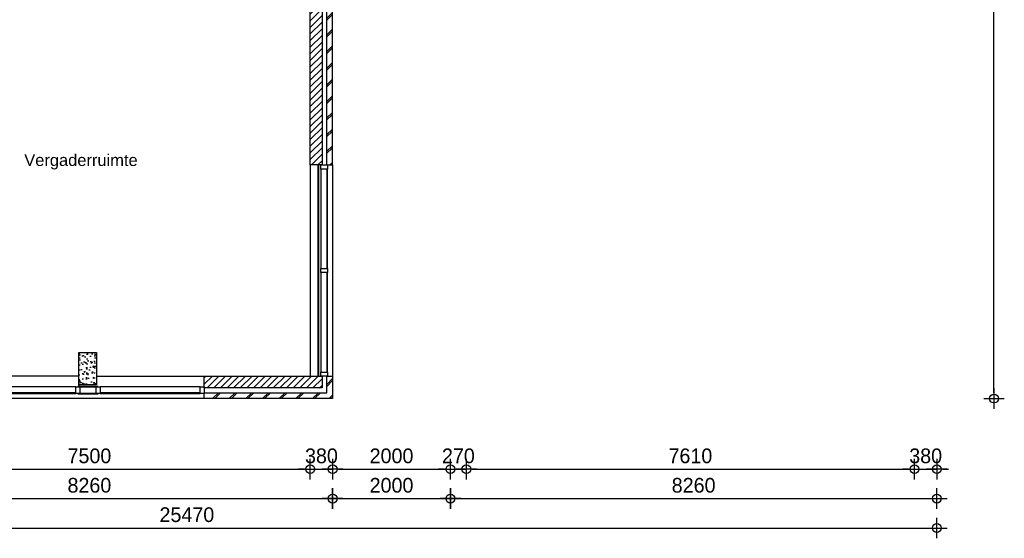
# Model space of a CAD drawing. Header units: millimetres. Extents: x 19739 to 200370, y 9101 to 232948.
# Tile 37 of 39: x 145173 to 161892, y 207171 to 215985. Entities that reach past the tile are written whole.
import ezdxf

# ---------------------------------------------------------------- set-up
doc = ezdxf.new("R2010")
doc.units = ezdxf.units.MM
doc.header["$LTSCALE"] = 100
for name, color, linetype in [('BET25', 2, 'Continuous'), ('HATCH', 1, 'Continuous'), ('INRICHTING', 1, 'Continuous'), ('KOZ18', 1, 'Continuous'), ('KOZ25', 2, 'Continuous'), ('MAAT', 1, 'Continuous'), ('MET18', 1, 'Continuous'), ('MET25', 2, 'Continuous')]:
    doc.layers.add(name, color=color, linetype=linetype)
doc.styles.add('Arial', font='ARIAL.TTF')
doc.styles.add('TSFONT', font='tsfont.shx')
doc.dimstyles.new('MS-100', dxfattribs={"dimscale": 100, "dimtxt": 2.5, "dimasz": 1, "dimexe": 2, "dimexo": 3, "dimgap": 1, "dimtad": 1, "dimdec": 0, "dimzin": 1, "dimdsep": 46, "dimtxsty": 'TSFONT', "dimblk": 'CIRKEL', "dimcen": 1, "dimse1": 1, "dimse2": 1, "dimclrd": 1, "dimclre": 1, "dimclrt": 3, "dimadec": 0, "dimazin": 0, "dimtfac": 1.2, "dimtdec": 0, "dimtix": 1, "dimtmove": 2, "dimatfit": 3, "dimldrblk": 'CIRKEL', "dimfxl": 0, "dimtolj": 1, "dimtzin": 1, "dimarcsym": 0})

# ---------------------------------------------------------------- blocks, each defined once
blk = doc.blocks.new('CIRKEL')
for p, q in [((0, -1.75), (0, 1.75)), ((-1.75, 0), (1.75, 0))]:
    blk.add_line(p, q)
blk.add_circle((0, 0), 0.75)
blk = doc.blocks.new('*D63')
at = {"layer": 'Defpoints', "color": 0}
for p in [(135277, 209546), (160747, 208646), (160747, 207346)]:
    blk.add_point(p, dxfattribs=at)
at = {"layer": 'MAAT', "color": 1, "lineweight": -2}
blk.add_line((135377, 207346), (160647, 207346), dxfattribs=at)
at = {"layer": 'MAAT', "color": 1, "lineweight": -2, "xscale": 100, "yscale": 100, "zscale": 100, "rotation": 180}
blk.add_blockref('CIRKEL', (135277, 207346), dxfattribs=at)
at = {"layer": 'MAAT', "color": 1, "lineweight": -2, "xscale": 100, "yscale": 100, "zscale": 100}
blk.add_blockref('CIRKEL', (160747, 207346), dxfattribs=at)
at = {"layer": 'MAAT', "color": 3, "insert": (148012, 207571), "char_height": 250, "attachment_point": 5, "style": 'TSFONT'}
blk.add_mtext('\\A1;25470', dxfattribs=at)
blk = doc.blocks.new('*D66')
at = {"layer": 'Defpoints', "color": 0}
for p in [(150487, 208346), (142227, 208046), (150487, 207846)]:
    blk.add_point(p, dxfattribs=at)
at = {"layer": 'MAAT', "color": 1, "lineweight": -2}
blk.add_line((142327, 207846), (150387, 207846), dxfattribs=at)
at = {"layer": 'MAAT', "color": 1, "lineweight": -2, "xscale": 100, "yscale": 100, "zscale": 100, "rotation": 180}
blk.add_blockref('CIRKEL', (142227, 207846), dxfattribs=at)
at = {"layer": 'MAAT', "color": 1, "lineweight": -2, "xscale": 100, "yscale": 100, "zscale": 100}
blk.add_blockref('CIRKEL', (150487, 207846), dxfattribs=at)
at = {"layer": 'MAAT', "color": 3, "insert": (146357, 208071), "char_height": 250, "attachment_point": 5, "style": 'TSFONT'}
blk.add_mtext('\\A1;8260', dxfattribs=at)
blk = doc.blocks.new('*D67')
at = {"layer": 'Defpoints', "color": 0}
for p in [(150487, 208346), (152487, 208346), (152487, 207846)]:
    blk.add_point(p, dxfattribs=at)
at = {"layer": 'MAAT', "color": 1, "lineweight": -2}
blk.add_line((150587, 207846), (152387, 207846), dxfattribs=at)
at = {"layer": 'MAAT', "color": 1, "lineweight": -2, "xscale": 100, "yscale": 100, "zscale": 100, "rotation": 180}
blk.add_blockref('CIRKEL', (150487, 207846), dxfattribs=at)
at = {"layer": 'MAAT', "color": 1, "lineweight": -2, "xscale": 100, "yscale": 100, "zscale": 100}
blk.add_blockref('CIRKEL', (152487, 207846), dxfattribs=at)
at = {"layer": 'MAAT', "color": 3, "insert": (151487, 208071), "char_height": 250, "attachment_point": 5, "style": 'TSFONT'}
blk.add_mtext('\\A1;2000', dxfattribs=at)
blk = doc.blocks.new('*D68')
at = {"layer": 'Defpoints', "color": 0}
for p in [(152487, 208346), (160747, 208346), (160747, 207846)]:
    blk.add_point(p, dxfattribs=at)
at = {"layer": 'MAAT', "color": 1, "lineweight": -2}
blk.add_line((152587, 207846), (160647, 207846), dxfattribs=at)
at = {"layer": 'MAAT', "color": 1, "lineweight": -2, "xscale": 100, "yscale": 100, "zscale": 100, "rotation": 180}
blk.add_blockref('CIRKEL', (152487, 207846), dxfattribs=at)
at = {"layer": 'MAAT', "color": 1, "lineweight": -2, "xscale": 100, "yscale": 100, "zscale": 100}
blk.add_blockref('CIRKEL', (160747, 207846), dxfattribs=at)
at = {"layer": 'MAAT', "color": 3, "insert": (156617, 208071), "char_height": 250, "attachment_point": 5, "style": 'TSFONT'}
blk.add_mtext('\\A1;8260', dxfattribs=at)
blk = doc.blocks.new('*D71')
at = {"layer": 'Defpoints', "color": 0}
for p in [(142607, 208346), (150107, 208346), (150107, 208346)]:
    blk.add_point(p, dxfattribs=at)
at = {"layer": 'MAAT', "color": 1, "lineweight": -2}
blk.add_line((142707, 208346), (150007, 208346), dxfattribs=at)
at = {"layer": 'MAAT', "color": 1, "lineweight": -2, "xscale": 100, "yscale": 100, "zscale": 100, "rotation": 180}
blk.add_blockref('CIRKEL', (142607, 208346), dxfattribs=at)
at = {"layer": 'MAAT', "color": 1, "lineweight": -2, "xscale": 100, "yscale": 100, "zscale": 100}
blk.add_blockref('CIRKEL', (150107, 208346), dxfattribs=at)
at = {"layer": 'MAAT', "color": 3, "insert": (146357, 208571), "char_height": 250, "attachment_point": 5, "style": 'TSFONT'}
blk.add_mtext('\\A1;7500', dxfattribs=at)
blk = doc.blocks.new('*D72')
at = {"layer": 'Defpoints', "color": 0}
for p in [(150107, 208346), (150487, 208346), (150487, 208346)]:
    blk.add_point(p, dxfattribs=at)
at = {"layer": 'MAAT', "color": 1, "lineweight": -2}
for p, q in [((150007, 208346), (149907, 208346)), ((150107, 208346), (150487, 208346)), ((150587, 208346), (150687, 208346))]:
    blk.add_line(p, q, dxfattribs=at)
at = {"layer": 'MAAT', "color": 1, "lineweight": -2, "xscale": 100, "yscale": 100, "zscale": 100}
blk.add_blockref('CIRKEL', (150107, 208346), dxfattribs=at)
at = {"layer": 'MAAT', "color": 1, "lineweight": -2, "xscale": 100, "yscale": 100, "zscale": 100, "rotation": 180}
blk.add_blockref('CIRKEL', (150487, 208346), dxfattribs=at)
at = {"layer": 'MAAT', "color": 3, "insert": (150297, 208571), "char_height": 250, "attachment_point": 5, "style": 'TSFONT'}
blk.add_mtext('\\A1;380', dxfattribs=at)
blk = doc.blocks.new('*D73')
at = {"layer": 'Defpoints', "color": 0}
for p in [(150487, 208346), (152487, 208346), (152487, 208346)]:
    blk.add_point(p, dxfattribs=at)
at = {"layer": 'MAAT', "color": 1, "lineweight": -2}
blk.add_line((150587, 208346), (152387, 208346), dxfattribs=at)
at = {"layer": 'MAAT', "color": 1, "lineweight": -2, "xscale": 100, "yscale": 100, "zscale": 100, "rotation": 180}
blk.add_blockref('CIRKEL', (150487, 208346), dxfattribs=at)
at = {"layer": 'MAAT', "color": 1, "lineweight": -2, "xscale": 100, "yscale": 100, "zscale": 100}
blk.add_blockref('CIRKEL', (152487, 208346), dxfattribs=at)
at = {"layer": 'MAAT', "color": 3, "insert": (151487, 208571), "char_height": 250, "attachment_point": 5, "style": 'TSFONT'}
blk.add_mtext('\\A1;2000', dxfattribs=at)
blk = doc.blocks.new('*D74')
at = {"layer": 'Defpoints', "color": 0}
for p in [(152487, 208346), (152757, 208346), (152757, 208346)]:
    blk.add_point(p, dxfattribs=at)
at = {"layer": 'MAAT', "color": 1, "lineweight": -2}
for p, q in [((152387, 208346), (152287, 208346)), ((152487, 208346), (152757, 208346)), ((152857, 208346), (152957, 208346))]:
    blk.add_line(p, q, dxfattribs=at)
at = {"layer": 'MAAT', "color": 1, "lineweight": -2, "xscale": 100, "yscale": 100, "zscale": 100}
blk.add_blockref('CIRKEL', (152487, 208346), dxfattribs=at)
at = {"layer": 'MAAT', "color": 1, "lineweight": -2, "xscale": 100, "yscale": 100, "zscale": 100, "rotation": 180}
blk.add_blockref('CIRKEL', (152757, 208346), dxfattribs=at)
at = {"layer": 'MAAT', "color": 3, "insert": (152622, 208571), "char_height": 250, "attachment_point": 5, "style": 'TSFONT'}
blk.add_mtext('\\A1;270', dxfattribs=at)
blk = doc.blocks.new('*D75')
at = {"layer": 'Defpoints', "color": 0}
for p in [(152757, 208346), (160367, 208346), (160367, 208346)]:
    blk.add_point(p, dxfattribs=at)
at = {"layer": 'MAAT', "color": 1, "lineweight": -2}
blk.add_line((152857, 208346), (160267, 208346), dxfattribs=at)
at = {"layer": 'MAAT', "color": 1, "lineweight": -2, "xscale": 100, "yscale": 100, "zscale": 100, "rotation": 180}
blk.add_blockref('CIRKEL', (152757, 208346), dxfattribs=at)
at = {"layer": 'MAAT', "color": 1, "lineweight": -2, "xscale": 100, "yscale": 100, "zscale": 100}
blk.add_blockref('CIRKEL', (160367, 208346), dxfattribs=at)
at = {"layer": 'MAAT', "color": 3, "insert": (156562, 208571), "char_height": 250, "attachment_point": 5, "style": 'TSFONT'}
blk.add_mtext('\\A1;7610', dxfattribs=at)
blk = doc.blocks.new('*D76')
at = {"layer": 'Defpoints', "color": 0}
for p in [(160367, 208346), (160747, 208346), (160747, 208346)]:
    blk.add_point(p, dxfattribs=at)
at = {"layer": 'MAAT', "color": 1, "lineweight": -2}
for p, q in [((160267, 208346), (160167, 208346)), ((160367, 208346), (160747, 208346)), ((160847, 208346), (160947, 208346))]:
    blk.add_line(p, q, dxfattribs=at)
at = {"layer": 'MAAT', "color": 1, "lineweight": -2, "xscale": 100, "yscale": 100, "zscale": 100}
blk.add_blockref('CIRKEL', (160367, 208346), dxfattribs=at)
at = {"layer": 'MAAT', "color": 1, "lineweight": -2, "xscale": 100, "yscale": 100, "zscale": 100, "rotation": 180}
blk.add_blockref('CIRKEL', (160747, 208346), dxfattribs=at)
at = {"layer": 'MAAT', "color": 3, "insert": (160557, 208571), "char_height": 250, "attachment_point": 5, "style": 'TSFONT'}
blk.add_mtext('\\A1;380', dxfattribs=at)
blk = doc.blocks.new('*D79')
at = {"layer": 'Defpoints', "color": 0}
for p in [(156417, 231562), (161717, 231562), (150487, 209546)]:
    blk.add_point(p, dxfattribs=at)
at = {"layer": 'MAAT', "color": 1, "lineweight": -2}
blk.add_line((161717, 209646), (161717, 231462), dxfattribs=at)
at = {"layer": 'MAAT', "color": 1, "lineweight": -2, "xscale": 100, "yscale": 100, "zscale": 100}
for p, rotation in [((161717, 231562), 90), ((161717, 209546), 270)]:
    blk.add_blockref('CIRKEL', p, dxfattribs=dict(at, rotation=rotation))
at = {"layer": 'MAAT', "color": 3, "insert": (161492, 220554), "char_height": 250, "attachment_point": 5, "rotation": 90, "style": 'TSFONT'}
blk.add_mtext('\\A1;22016', dxfattribs=at)

msp = doc.modelspace()

# ---------------------------------------------------------------- hatches: boundary and pattern name
at = {"layer": 'HATCH'}
h = msp.add_hatch(dxfattribs=at)
h.set_pattern_fill('METSELWERK', color=256, style=0)
h.set_pattern_definition([(45, (142227.33, 209546.05), (-141.4214, 141.4214), []), (45, (142827.33, 209546.05), (-141.4214, 141.4214), [])])
h.paths.add_polyline_path([(143857.3, 217556.1), (142227.3, 217556.1), (142227.3, 209546.1), (142607.3, 209546.1), (142607.3, 209646.1), (142327.3, 209646.1), (142327.3, 217456.1), (143857.3, 217456.1), (143857.3, 217478.1)])
h.paths.add_polyline_path([(146728.8, 217556.1), (145095.3, 217556.1), (145095.3, 217456.1), (146728.8, 217456.1), (146728.8, 217478.1)])
h.paths.add_polyline_path([(150484.3, 217556.1), (147966.8, 217556.1), (147966.8, 217456.1), (150384.3, 217456.1), (150384.3, 213516.1), (150484.3, 213516.1)])
h.paths.add_polyline_path([(150487.3, 209926.1), (150387.3, 209926.1), (150387.3, 209646.1), (148307.3, 209646.1), (148307.3, 209632.1), (148307.3, 209546.1), (150487.3, 209546.1)])
h = msp.add_hatch(dxfattribs=at)
h.set_pattern_fill('ANSI31', color=256, scale=25, style=0)
h.set_pattern_definition([(45, (142407.33, 209726.05), (-56.1266, 56.1266), [])])
h.paths.add_polyline_path([(143857.3, 217426.1), (142407.3, 217426.1), (142407.3, 209726.1), (142607.3, 209726.1), (142607.3, 217286.1), (143857.3, 217286.1)])
h.paths.add_polyline_path([(146728.8, 217426.1), (145095.3, 217426.1), (145095.3, 217364.1), (145095.3, 217286.1), (146027.3, 217286.1), (146027.3, 217176.1), (146467.3, 217176.1), (146467.3, 217286.1), (146728.8, 217286.1)])
h.paths.add_polyline_path([(150307.3, 217426.1), (147966.8, 217426.1), (147966.8, 217364.1), (147966.8, 217286.1), (150107.3, 217286.1), (150107.3, 213516.1), (150307.3, 213516.1)])
h.paths.add_polyline_path([(150307.3, 209926.1), (150287.3, 209926.1), (148307.3, 209926.1), (148307.3, 209726.1), (150307.3, 209726.1)])
h = msp.add_hatch(dxfattribs=at)
h.set_pattern_fill('AR-CONC', color=256, style=0)
h.set_pattern_definition([(50, (146177.33, 209781.05), (182.185, -15.94), [19.05, -209.55]), (355, (146177.33, 209781.05), (-35.243, 191.057), [15.24, -167.64]), (100.45, (146192.51, 209779.72), (146.94, 175.117), [16.19, -178.09]), (46.184, (146177.33, 209831.85), (271.08, -42.04), [28.575, -314.325]), (96.636, (146199.92, 209828.35), (237.4, 247.43), [24.285, -267.135]), (351.184, (146177.33, 209831.85), (237.4, 247.43), [22.86, -251.46]), (21, (146202.73, 209819.15), (151.615, -102.266), [19.05, -209.55]), (326, (146202.73, 209819.15), (61.8, 184.19), [15.24, -167.64]), (71.45, (146215.36, 209810.63), (213.416, 81.923), [16.19, -178.09]), (37.5, (146177.33, 209781.05), (3.0886, 84.555), [0, -165.608, 0, -170.18, 0, -168.275]), (7.5, (146177.33, 209781.05), (66.82, 100.18), [0, -97.028, 0, -161.798, 0, -64.135]), (327.5, (146120.69, 209781.05), (135.5906, -5.729), [0, -63.5, 0, -198.12, 0, -262.89]), (317.5, (146095.29, 209781.05), (148.13, 25.426), [0, -82.55, 0, -131.572, 0, -186.69])])
h.paths.add_polyline_path([(146477.3, 210331.1), (146177.3, 210331.1), (146177.3, 209781.1), (146477.3, 209781.1)])

# ---------------------------------------------------------------- linework, layer by layer
at = {"layer": 'BET25'}
msp.add_lwpolyline([(146477.3, 209781.1), (146177.3, 209781.1), (146177.3, 210331.1), (146477.3, 210331.1)], close=True, dxfattribs=at)
at = {"layer": 'INRICHTING'}
for p, q in [((150237.3, 213516.1), (150237.3, 209926.1)), ((150247.3, 213516.1), (150247.3, 209926.1))]:
    msp.add_line(p, q, dxfattribs=at)
at = {"layer": 'KOZ18'}
for p, q in [((150287.3, 213447.1), (150287.3, 211755.6)), ((150387.3, 213447.1), (150387.3, 211755.6)), ((150401.3, 211755.6), (150401.3, 213447.1)), ((150287.3, 211686.6), (150287.3, 209995.1)), ((150387.3, 211686.6), (150387.3, 209995.1)), ((150401.3, 209995.1), (150401.3, 211686.6)), ((146125.3, 209746.1), (144445.3, 209746.1)), ((148238.3, 209746.1), (146538.3, 209746.1)), ((146125.3, 209646.1), (144445.3, 209646.1)), ((144445.3, 209632.1), (146125.3, 209632.1)), ((147388.3, 209646.1), (146538.3, 209646.1)), ((146538.3, 209632.1), (148238.3, 209632.1)), ((148238.3, 209646.1), (147388.3, 209646.1))]:
    msp.add_line(p, q, dxfattribs=at)
at = {"layer": 'KOZ25'}
for points in [[(150287.3, 213516.1), (150401.3, 213516.1), (150401.3, 213447.1), (150287.3, 213447.1)], [(150287.3, 211755.6), (150401.3, 211755.6), (150401.3, 211686.6), (150287.3, 211686.6)], [(150287.3, 209995.1), (150401.3, 209995.1), (150401.3, 209926.1), (150287.3, 209926.1)], [(146194.3, 209746.1), (146194.3, 209632.1), (146125.3, 209632.1), (146125.3, 209746.1)], [(146503.8, 209751.1), (146159.8, 209751.1), (146159.8, 209746.1), (146503.8, 209746.1)], [(146538.3, 209746.1), (146538.3, 209632.1), (146469.3, 209632.1), (146469.3, 209746.1)], [(148307.3, 209746.1), (148307.3, 209632.1), (148238.3, 209632.1), (148238.3, 209746.1)], [(146503.8, 209631.9), (146159.8, 209631.9), (146159.8, 209626.9), (146503.8, 209626.9)]]:
    msp.add_lwpolyline(points, close=True, dxfattribs=at)
at = {"layer": 'MET18'}
for p, q in [((150484.3, 213516.1), (150487.3, 209926.1)), ((148307.3, 209546.1), (142607.3, 209546.1))]:
    msp.add_line(p, q, dxfattribs=at)
for points in [[(150384.3, 217456.1), (150384.3, 213516.1), (150484.3, 213516.1), (150484.3, 217556.1), (147966.8, 217556.1), (147966.8, 217456.1)], [(148307.3, 209646.1), (150387.3, 209646.1), (150387.3, 209926.1), (150487.3, 209926.1), (150487.3, 209546.1), (148307.3, 209546.1)]]:
    msp.add_lwpolyline(points, close=True, dxfattribs=at)
at = {"layer": 'MET25'}
for p, q in [((150107.3, 213516.1), (150107.3, 209926.1)), ((146177.3, 209926.1), (142607.3, 209926.1)), ((146477.3, 209926.1), (148307.3, 209926.1))]:
    msp.add_line(p, q, dxfattribs=at)
for points in [[(147966.8, 217426.1), (150307.3, 217426.1), (150307.3, 213516.1), (150107.3, 213516.1), (150107.3, 217286.1), (147966.8, 217286.1)], [(150307.3, 209926.1), (150307.3, 209726.1), (148307.3, 209726.1), (148307.3, 209926.1)]]:
    msp.add_lwpolyline(points, close=True, dxfattribs=at)

# ---------------------------------------------------------------- texts
at = {"layer": 'KOZ25', "insert": (145250.8, 213698.9), "char_height": 200, "width": 1511.78, "attachment_point": 1, "style": 'Arial'}
msp.add_mtext('Vergaderruimte', dxfattribs=at)

# ---------------------------------------------------------------- dimensions: what is measured, and where the dimension line sits
at = {"layer": 'MAAT'}
dim = msp.add_linear_dim(base=(161717.3, 231562.1), p1=(150487.3, 209546.1), p2=(156417.3, 231562.1), angle=90, dimstyle='MS-100', dxfattribs=at)
dim.commit()
dim.dimension.update_dxf_attribs({"geometry": '*D79', "text_midpoint": (161492.3, 220554.1)})
for base, p1, p2, picture, middle in [((160747.3, 207346.1), (135277.3, 209546.1), (160747.3, 208646.1), '*D63', (148012.3, 207571.1)), ((150107.3, 208346.1), (142607.3, 208346.1), (150107.3, 208346.1), '*D71', (146357.3, 208571.1)), ((150487.3, 208346.1), (150107.3, 208346.1), (150487.3, 208346.1), '*D72', (150297.3, 208571.1)), ((152487.3, 208346.1), (150487.3, 208346.1), (152487.3, 208346.1), '*D73', (151487.3, 208571.1)), ((152757.3, 208346.1), (152487.3, 208346.1), (152757.3, 208346.1), '*D74', (152622.3, 208571.1)), ((160367.3, 208346.1), (152757.3, 208346.1), (160367.3, 208346.1), '*D75', (156562.3, 208571.1)), ((160747.3, 208346.1), (160367.3, 208346.1), (160747.3, 208346.1), '*D76', (160557.3, 208571.1)), ((150487.3, 207846.1), (142227.3, 208046.1), (150487.3, 208346.1), '*D66', (146357.3, 208071.1)), ((152487.3, 207846.1), (150487.3, 208346.1), (152487.3, 208346.1), '*D67', (151487.3, 208071.1)), ((160747.3, 207846.1), (152487.3, 208346.1), (160747.3, 208346.1), '*D68', (156617.3, 208071.1))]:
    dim = msp.add_linear_dim(base=base, p1=p1, p2=p2, dimstyle='MS-100', dxfattribs=at)
    dim.commit()
    dim.dimension.update_dxf_attribs({"geometry": picture, "text_midpoint": middle})

doc.saveas('drawing.dxf')
